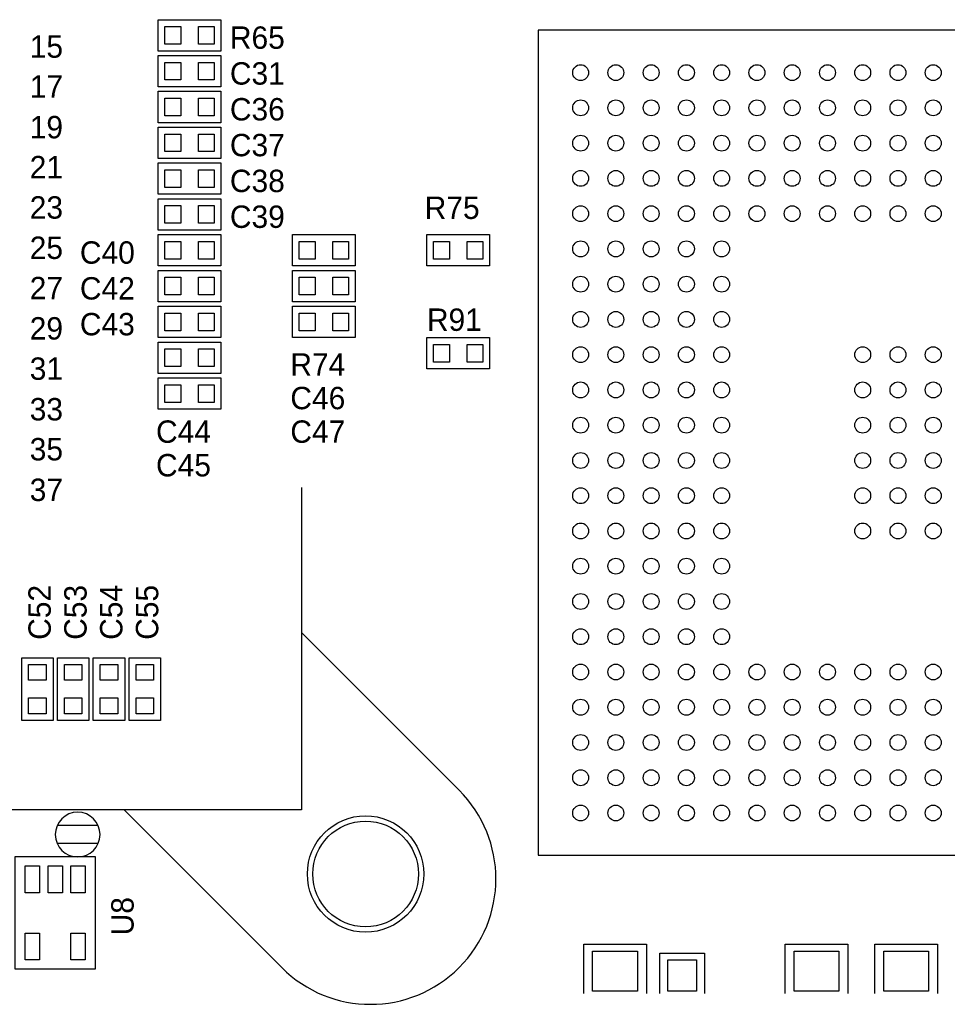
# Model space of a CAD drawing. Extents: x -13981 to 19531, y -9981 to 12034.
# Tile 6 of 16: x -4394 to -1287, y 2661 to 5959. Entities that reach past the tile are written whole.
import ezdxf
from ezdxf.enums import TextEntityAlignment as Align

# ---------------------------------------------------------------- set-up
doc = ezdxf.new("R2010")
doc.units = 0
doc.header["$MEASUREMENT"] = 0
doc.layers.get('0').update_dxf_attribs({"color": 1, "linetype": 'CONTINUOUS'})
doc.layers.add('1', color=3, linetype='CONTINUOUS')

# ---------------------------------------------------------------- blocks, each defined once
blk = doc.blocks.new('FIGURE_CIRCLE')
blk.add_circle((0, 0), 0.5)
blk = doc.blocks.new('FIGURE_SQUARE')
blk.add_lwpolyline([(-0.5, -0.5), (-0.5, 0.5), (0.5, 0.5), (0.5, -0.5)], close=True)

msp = doc.modelspace()

# ---------------------------------------------------------------- linework, layer by layer
at = {"layer": '1'}
for points in [[(-3720, 5854.4998), (-3930, 5854.4998), (-3930, 5959.4998), (-3720, 5959.4998)], [(106.89, 5923.8898), (-2656.89, 5923.8898), (-2656.89, 3160.1098), (106.89, 3160.1098)], [(-3930, 5839.4998), (-3720, 5839.4998), (-3720, 5734.4998), (-3930, 5734.4998)], [(-3930, 5719.4998), (-3720, 5719.4998), (-3720, 5614.4998), (-3930, 5614.4998)], [(-3930, 5599.4998), (-3720, 5599.4998), (-3720, 5494.4998), (-3930, 5494.4998)], [(-3930, 5479.4998), (-3720, 5479.4998), (-3720, 5374.4998), (-3930, 5374.4998)], [(-3930, 5359.4998), (-3720, 5359.4998), (-3720, 5254.4998), (-3930, 5254.4998)], [(-3930, 5239.4998), (-3720, 5239.4998), (-3720, 5134.4998), (-3930, 5134.4998)], [(-3270, 5134.4998), (-3480, 5134.4998), (-3480, 5239.4998), (-3270, 5239.4998)], [(-3030, 5239.4998), (-2820, 5239.4998), (-2820, 5134.4998), (-3030, 5134.4998)], [(-3930, 5119.4998), (-3720, 5119.4998), (-3720, 5014.4998), (-3930, 5014.4998)], [(-3270, 5014.4998), (-3480, 5014.4998), (-3480, 5119.4998), (-3270, 5119.4998)], [(-3930, 4999.4998), (-3720, 4999.4998), (-3720, 4894.4998), (-3930, 4894.4998)], [(-3270, 4894.4998), (-3480, 4894.4998), (-3480, 4999.4998), (-3270, 4999.4998)], [(-2820, 4789.4998), (-3030, 4789.4998), (-3030, 4894.4998), (-2820, 4894.4998)], [(-3720, 4774.4998), (-3930, 4774.4998), (-3930, 4879.4998), (-3720, 4879.4998)], [(-3720, 4654.4998), (-3930, 4654.4998), (-3930, 4759.4998), (-3720, 4759.4998)], [(-4282.5, 3821.9998), (-4282.5, 3611.9998), (-4387.5, 3611.9998), (-4387.5, 3821.9998)], [(-4162.5, 3821.9998), (-4162.5, 3611.9998), (-4267.5, 3611.9998), (-4267.5, 3821.9998)], [(-4042.5, 3821.9998), (-4042.5, 3611.9998), (-4147.5, 3611.9998), (-4147.5, 3821.9998)], [(-3922.5, 3821.9998), (-3922.5, 3611.9998), (-4027.5, 3611.9998), (-4027.5, 3821.9998)], [(-4140, 3154.4998), (-4410, 3154.4998), (-4410, 2779.4998), (-4140, 2779.4998)]]:
    msp.add_lwpolyline(points, close=True, dxfattribs=at)
for points in [[(-3450, 4391.9998), (-3450, 3311.9998), (-6120, 3311.9998)], [(-2922.132, 3378.1018), (-3450.339, 3906.3088)], [(-3516.102, 2784.1318), (-4044.309, 3312.3388)], [(-4268.2023, 3260.6998), (-4131.7977, 3260.6998)], [(-4269.2499, 3200.6998), (-4130.7501, 3200.6998)], [(-2505, 2696.9998), (-2505, 2861.9998), (-2295, 2861.9998)], [(-2295, 2861.9998), (-2295, 2696.9998)], [(-1830, 2696.9998), (-1830, 2861.9998), (-1620, 2861.9998)], [(-1620, 2861.9998), (-1620, 2696.9998)], [(-1530, 2696.9998), (-1530, 2861.9998), (-1320, 2861.9998)], [(-1320, 2861.9998), (-1320, 2696.9998)], [(-2250, 2696.9998), (-2250, 2831.9998), (-2100, 2831.9998), (-2100, 2696.9998)]]:
    msp.add_lwpolyline(points, dxfattribs=at)
for points in [[(-3516.228, 2784.0027, 0.999999), (-2922.0029, 3378.2278)], [(-3516.228, 2784.003, 0.0005), (-3515.634, 2783.409)]]:
    msp.add_lwpolyline(points, format="xyb", dxfattribs=at)
msp.add_lwpolyline([(-4125, 3229.4998, 1), (-4275, 3229.4998, 1)], format="xyb", close=True, dxfattribs=at)

# ---------------------------------------------------------------- block references
for name, p, xscale, yscale in [('FIGURE_SQUARE', (-3881.1, 5906.9998), 53.16, 59.07), ('FIGURE_SQUARE', (-3768.9, 5906.9998), 53.16, 59.07), ('FIGURE_SQUARE', (-3881.1, 5786.9998), 53.16, 59.07), ('FIGURE_SQUARE', (-3768.9, 5786.9998), 53.16, 59.07), ('FIGURE_CIRCLE', (-2515.17, 5782.1698), 53.16, 53.16), ('FIGURE_CIRCLE', (-2397.06, 5782.1698), 53.16, 53.16), ('FIGURE_CIRCLE', (-2278.95, 5782.1698), 53.16, 53.16), ('FIGURE_CIRCLE', (-2160.84, 5782.1698), 53.16, 53.16), ('FIGURE_CIRCLE', (-2042.73, 5782.1698), 53.16, 53.16), ('FIGURE_CIRCLE', (-1924.62, 5782.1698), 53.16, 53.16), ('FIGURE_CIRCLE', (-1806.51, 5782.1698), 53.16, 53.16), ('FIGURE_CIRCLE', (-1688.4, 5782.1698), 53.16, 53.16), ('FIGURE_CIRCLE', (-1570.29, 5782.1698), 53.16, 53.16), ('FIGURE_CIRCLE', (-1452.18, 5782.1698), 53.16, 53.16), ('FIGURE_CIRCLE', (-1334.07, 5782.1698), 53.16, 53.16), ('FIGURE_SQUARE', (-3881.1, 5666.9998), 53.16, 59.07), ('FIGURE_SQUARE', (-3768.9, 5666.9998), 53.16, 59.07), ('FIGURE_CIRCLE', (-2515.17, 5664.0598), 53.16, 53.16), ('FIGURE_CIRCLE', (-2397.06, 5664.0598), 53.16, 53.16), ('FIGURE_CIRCLE', (-2278.95, 5664.0598), 53.16, 53.16), ('FIGURE_CIRCLE', (-2160.84, 5664.0598), 53.16, 53.16), ('FIGURE_CIRCLE', (-2042.73, 5664.0598), 53.16, 53.16), ('FIGURE_CIRCLE', (-1924.62, 5664.0598), 53.16, 53.16), ('FIGURE_CIRCLE', (-1806.51, 5664.0598), 53.16, 53.16), ('FIGURE_CIRCLE', (-1688.4, 5664.0598), 53.16, 53.16), ('FIGURE_CIRCLE', (-1570.29, 5664.0598), 53.16, 53.16), ('FIGURE_CIRCLE', (-1452.18, 5664.0598), 53.16, 53.16), ('FIGURE_CIRCLE', (-1334.07, 5664.0598), 53.16, 53.16), ('FIGURE_SQUARE', (-3881.1, 5546.9998), 53.16, 59.07), ('FIGURE_SQUARE', (-3768.9, 5546.9998), 53.16, 59.07), ('FIGURE_CIRCLE', (-2515.17, 5545.9498), 53.16, 53.16), ('FIGURE_CIRCLE', (-2397.06, 5545.9498), 53.16, 53.16), ('FIGURE_CIRCLE', (-2278.95, 5545.9498), 53.16, 53.16), ('FIGURE_CIRCLE', (-2160.84, 5545.9498), 53.16, 53.16), ('FIGURE_CIRCLE', (-2042.73, 5545.9498), 53.16, 53.16), ('FIGURE_CIRCLE', (-1924.62, 5545.9498), 53.16, 53.16), ('FIGURE_CIRCLE', (-1806.51, 5545.9498), 53.16, 53.16), ('FIGURE_CIRCLE', (-1688.4, 5545.9498), 53.16, 53.16), ('FIGURE_CIRCLE', (-1570.29, 5545.9498), 53.16, 53.16), ('FIGURE_CIRCLE', (-1452.18, 5545.9498), 53.16, 53.16), ('FIGURE_CIRCLE', (-1334.07, 5545.9498), 53.16, 53.16), ('FIGURE_SQUARE', (-3881.1, 5426.9998), 53.16, 59.07), ('FIGURE_SQUARE', (-3768.9, 5426.9998), 53.16, 59.07), ('FIGURE_CIRCLE', (-2515.17, 5427.8398), 53.16, 53.16), ('FIGURE_CIRCLE', (-2397.06, 5427.8398), 53.16, 53.16), ('FIGURE_CIRCLE', (-2278.95, 5427.8398), 53.16, 53.16), ('FIGURE_CIRCLE', (-2160.84, 5427.8398), 53.16, 53.16), ('FIGURE_CIRCLE', (-2042.73, 5427.8398), 53.16, 53.16), ('FIGURE_CIRCLE', (-1924.62, 5427.8398), 53.16, 53.16), ('FIGURE_CIRCLE', (-1806.51, 5427.8398), 53.16, 53.16), ('FIGURE_CIRCLE', (-1688.4, 5427.8398), 53.16, 53.16), ('FIGURE_CIRCLE', (-1570.29, 5427.8398), 53.16, 53.16), ('FIGURE_CIRCLE', (-1452.18, 5427.8398), 53.16, 53.16), ('FIGURE_CIRCLE', (-1334.07, 5427.8398), 53.16, 53.16), ('FIGURE_SQUARE', (-3881.1, 5306.9998), 53.16, 59.07), ('FIGURE_SQUARE', (-3768.9, 5306.9998), 53.16, 59.07), ('FIGURE_CIRCLE', (-2515.17, 5309.7298), 53.16, 53.16), ('FIGURE_CIRCLE', (-2397.06, 5309.7298), 53.16, 53.16), ('FIGURE_CIRCLE', (-2278.95, 5309.7298), 53.16, 53.16), ('FIGURE_CIRCLE', (-2160.84, 5309.7298), 53.16, 53.16), ('FIGURE_CIRCLE', (-2042.73, 5309.7298), 53.16, 53.16), ('FIGURE_CIRCLE', (-1924.62, 5309.7298), 53.16, 53.16), ('FIGURE_CIRCLE', (-1806.51, 5309.7298), 53.16, 53.16), ('FIGURE_CIRCLE', (-1688.4, 5309.7298), 53.16, 53.16), ('FIGURE_CIRCLE', (-1570.29, 5309.7298), 53.16, 53.16), ('FIGURE_CIRCLE', (-1452.18, 5309.7298), 53.16, 53.16), ('FIGURE_CIRCLE', (-1334.07, 5309.7298), 53.16, 53.16), ('FIGURE_SQUARE', (-3881.1, 5186.9998), 53.16, 59.07), ('FIGURE_SQUARE', (-3768.9, 5186.9998), 53.16, 59.07), ('FIGURE_SQUARE', (-3431.1, 5186.9998), 53.16, 59.07), ('FIGURE_SQUARE', (-3318.9, 5186.9998), 53.16, 59.07), ('FIGURE_SQUARE', (-2981.1, 5186.9998), 53.16, 59.07), ('FIGURE_SQUARE', (-2868.9, 5186.9998), 53.16, 59.07), ('FIGURE_CIRCLE', (-2515.17, 5191.6198), 53.16, 53.16), ('FIGURE_CIRCLE', (-2397.06, 5191.6198), 53.16, 53.16), ('FIGURE_CIRCLE', (-2278.95, 5191.6198), 53.16, 53.16), ('FIGURE_CIRCLE', (-2160.84, 5191.6198), 53.16, 53.16), ('FIGURE_CIRCLE', (-2042.73, 5191.6198), 53.16, 53.16), ('FIGURE_SQUARE', (-3881.1, 5066.9998), 53.16, 59.07), ('FIGURE_SQUARE', (-3768.9, 5066.9998), 53.16, 59.07), ('FIGURE_SQUARE', (-3431.1, 5066.9998), 53.16, 59.07), ('FIGURE_SQUARE', (-3318.9, 5066.9998), 53.16, 59.07), ('FIGURE_CIRCLE', (-2515.17, 5073.5098), 53.16, 53.16), ('FIGURE_CIRCLE', (-2397.06, 5073.5098), 53.16, 53.16), ('FIGURE_CIRCLE', (-2278.95, 5073.5098), 53.16, 53.16), ('FIGURE_CIRCLE', (-2160.84, 5073.5098), 53.16, 53.16), ('FIGURE_CIRCLE', (-2042.73, 5073.5098), 53.16, 53.16), ('FIGURE_CIRCLE', (-2515.17, 4955.3998), 53.16, 53.16), ('FIGURE_CIRCLE', (-2397.06, 4955.3998), 53.16, 53.16), ('FIGURE_CIRCLE', (-2278.95, 4955.3998), 53.16, 53.16), ('FIGURE_CIRCLE', (-2160.84, 4955.3998), 53.16, 53.16), ('FIGURE_CIRCLE', (-2042.73, 4955.3998), 53.16, 53.16), ('FIGURE_SQUARE', (-3881.1, 4946.9998), 53.16, 59.07), ('FIGURE_SQUARE', (-3768.9, 4946.9998), 53.16, 59.07), ('FIGURE_SQUARE', (-3431.1, 4946.9998), 53.16, 59.07), ('FIGURE_SQUARE', (-3318.9, 4946.9998), 53.16, 59.07), ('FIGURE_SQUARE', (-3881.1, 4826.9998), 53.16, 59.07), ('FIGURE_SQUARE', (-3768.9, 4826.9998), 53.16, 59.07), ('FIGURE_SQUARE', (-2981.1, 4841.9998), 53.16, 59.07), ('FIGURE_SQUARE', (-2868.9, 4841.9998), 53.16, 59.07), ('FIGURE_CIRCLE', (-2515.17, 4837.2898), 53.16, 53.16), ('FIGURE_CIRCLE', (-2397.06, 4837.2898), 53.16, 53.16), ('FIGURE_CIRCLE', (-2278.95, 4837.2898), 53.16, 53.16), ('FIGURE_CIRCLE', (-2160.84, 4837.2898), 53.16, 53.16), ('FIGURE_CIRCLE', (-2042.73, 4837.2898), 53.16, 53.16), ('FIGURE_CIRCLE', (-1570.29, 4837.2898), 53.16, 53.16), ('FIGURE_CIRCLE', (-1452.18, 4837.2898), 53.16, 53.16), ('FIGURE_CIRCLE', (-1334.07, 4837.2898), 53.16, 53.16), ('FIGURE_SQUARE', (-3881.1, 4706.9998), 53.16, 59.07), ('FIGURE_SQUARE', (-3768.9, 4706.9998), 53.16, 59.07), ('FIGURE_CIRCLE', (-2515.17, 4719.1798), 53.16, 53.16), ('FIGURE_CIRCLE', (-2397.06, 4719.1798), 53.16, 53.16), ('FIGURE_CIRCLE', (-2278.95, 4719.1798), 53.16, 53.16), ('FIGURE_CIRCLE', (-2160.84, 4719.1798), 53.16, 53.16), ('FIGURE_CIRCLE', (-2042.73, 4719.1798), 53.16, 53.16), ('FIGURE_CIRCLE', (-1570.29, 4719.1798), 53.16, 53.16), ('FIGURE_CIRCLE', (-1452.18, 4719.1798), 53.16, 53.16), ('FIGURE_CIRCLE', (-1334.07, 4719.1798), 53.16, 53.16), ('FIGURE_CIRCLE', (-2515.17, 4601.0698), 53.16, 53.16), ('FIGURE_CIRCLE', (-2397.06, 4601.0698), 53.16, 53.16), ('FIGURE_CIRCLE', (-2278.95, 4601.0698), 53.16, 53.16), ('FIGURE_CIRCLE', (-2160.84, 4601.0698), 53.16, 53.16), ('FIGURE_CIRCLE', (-2042.73, 4601.0698), 53.16, 53.16), ('FIGURE_CIRCLE', (-1570.29, 4601.0698), 53.16, 53.16), ('FIGURE_CIRCLE', (-1452.18, 4601.0698), 53.16, 53.16), ('FIGURE_CIRCLE', (-1334.07, 4601.0698), 53.16, 53.16), ('FIGURE_CIRCLE', (-2515.17, 4482.9298), 53.16, 53.16), ('FIGURE_CIRCLE', (-2397.06, 4482.9298), 53.16, 53.16), ('FIGURE_CIRCLE', (-2278.95, 4482.9298), 53.16, 53.16), ('FIGURE_CIRCLE', (-2160.84, 4482.9298), 53.16, 53.16), ('FIGURE_CIRCLE', (-2042.73, 4482.9298), 53.16, 53.16), ('FIGURE_CIRCLE', (-1570.29, 4482.9298), 53.16, 53.16), ('FIGURE_CIRCLE', (-1452.18, 4482.9298), 53.16, 53.16), ('FIGURE_CIRCLE', (-1334.07, 4482.9298), 53.16, 53.16), ('FIGURE_CIRCLE', (-2515.17, 4364.8198), 53.16, 53.16), ('FIGURE_CIRCLE', (-2397.06, 4364.8198), 53.16, 53.16), ('FIGURE_CIRCLE', (-2278.95, 4364.8198), 53.16, 53.16), ('FIGURE_CIRCLE', (-2160.84, 4364.8198), 53.16, 53.16), ('FIGURE_CIRCLE', (-2042.73, 4364.8198), 53.16, 53.16), ('FIGURE_CIRCLE', (-1570.29, 4364.8198), 53.16, 53.16), ('FIGURE_CIRCLE', (-1452.18, 4364.8198), 53.16, 53.16), ('FIGURE_CIRCLE', (-1334.07, 4364.8198), 53.16, 53.16), ('FIGURE_CIRCLE', (-2515.17, 4246.7098), 53.16, 53.16), ('FIGURE_CIRCLE', (-2397.06, 4246.7098), 53.16, 53.16), ('FIGURE_CIRCLE', (-2278.95, 4246.7098), 53.16, 53.16), ('FIGURE_CIRCLE', (-2160.84, 4246.7098), 53.16, 53.16), ('FIGURE_CIRCLE', (-2042.73, 4246.7098), 53.16, 53.16), ('FIGURE_CIRCLE', (-1570.29, 4246.7098), 53.16, 53.16), ('FIGURE_CIRCLE', (-1452.18, 4246.7098), 53.16, 53.16), ('FIGURE_CIRCLE', (-1334.07, 4246.7098), 53.16, 53.16), ('FIGURE_CIRCLE', (-2515.17, 4128.5998), 53.16, 53.16), ('FIGURE_CIRCLE', (-2397.06, 4128.5998), 53.16, 53.16), ('FIGURE_CIRCLE', (-2278.95, 4128.5998), 53.16, 53.16), ('FIGURE_CIRCLE', (-2160.84, 4128.5998), 53.16, 53.16), ('FIGURE_CIRCLE', (-2042.73, 4128.5998), 53.16, 53.16), ('FIGURE_CIRCLE', (-2515.17, 4010.4898), 53.16, 53.16), ('FIGURE_CIRCLE', (-2397.06, 4010.4898), 53.16, 53.16), ('FIGURE_CIRCLE', (-2278.95, 4010.4898), 53.16, 53.16), ('FIGURE_CIRCLE', (-2160.84, 4010.4898), 53.16, 53.16), ('FIGURE_CIRCLE', (-2042.73, 4010.4898), 53.16, 53.16), ('FIGURE_CIRCLE', (-2515.17, 3892.3798), 53.16, 53.16), ('FIGURE_CIRCLE', (-2397.06, 3892.3798), 53.16, 53.16), ('FIGURE_CIRCLE', (-2278.95, 3892.3798), 53.16, 53.16), ('FIGURE_CIRCLE', (-2160.84, 3892.3798), 53.16, 53.16), ('FIGURE_CIRCLE', (-2042.73, 3892.3798), 53.16, 53.16), ('FIGURE_SQUARE', (-4335, 3773.0998), 59.07, 53.16), ('FIGURE_SQUARE', (-4215, 3773.0998), 59.07, 53.16), ('FIGURE_SQUARE', (-4095, 3773.0998), 59.07, 53.16), ('FIGURE_SQUARE', (-3975, 3773.0998), 59.07, 53.16), ('FIGURE_CIRCLE', (-2515.17, 3774.2698), 53.16, 53.16), ('FIGURE_CIRCLE', (-2397.06, 3774.2698), 53.16, 53.16), ('FIGURE_CIRCLE', (-2278.95, 3774.2698), 53.16, 53.16), ('FIGURE_CIRCLE', (-2160.84, 3774.2698), 53.16, 53.16), ('FIGURE_CIRCLE', (-2042.73, 3774.2698), 53.16, 53.16), ('FIGURE_CIRCLE', (-1924.62, 3774.2698), 53.16, 53.16), ('FIGURE_CIRCLE', (-1806.51, 3774.2698), 53.16, 53.16), ('FIGURE_CIRCLE', (-1688.4, 3774.2698), 53.16, 53.16), ('FIGURE_CIRCLE', (-1570.29, 3774.2698), 53.16, 53.16), ('FIGURE_CIRCLE', (-1452.18, 3774.2698), 53.16, 53.16), ('FIGURE_CIRCLE', (-1334.07, 3774.2698), 53.16, 53.16), ('FIGURE_SQUARE', (-4335, 3660.8998), 59.07, 53.16), ('FIGURE_SQUARE', (-4215, 3660.8998), 59.07, 53.16), ('FIGURE_SQUARE', (-4095, 3660.8998), 59.07, 53.16), ('FIGURE_SQUARE', (-3975, 3660.8998), 59.07, 53.16), ('FIGURE_CIRCLE', (-2515.17, 3656.1598), 53.16, 53.16), ('FIGURE_CIRCLE', (-2397.06, 3656.1598), 53.16, 53.16), ('FIGURE_CIRCLE', (-2278.95, 3656.1598), 53.16, 53.16), ('FIGURE_CIRCLE', (-2160.84, 3656.1598), 53.16, 53.16), ('FIGURE_CIRCLE', (-2042.73, 3656.1598), 53.16, 53.16), ('FIGURE_CIRCLE', (-1924.62, 3656.1598), 53.16, 53.16), ('FIGURE_CIRCLE', (-1806.51, 3656.1598), 53.16, 53.16), ('FIGURE_CIRCLE', (-1688.4, 3656.1598), 53.16, 53.16), ('FIGURE_CIRCLE', (-1570.29, 3656.1598), 53.16, 53.16), ('FIGURE_CIRCLE', (-1452.18, 3656.1598), 53.16, 53.16), ('FIGURE_CIRCLE', (-1334.07, 3656.1598), 53.16, 53.16), ('FIGURE_CIRCLE', (-2515.17, 3538.0498), 53.16, 53.16), ('FIGURE_CIRCLE', (-2397.06, 3538.0498), 53.16, 53.16), ('FIGURE_CIRCLE', (-2278.95, 3538.0498), 53.16, 53.16), ('FIGURE_CIRCLE', (-2160.84, 3538.0498), 53.16, 53.16), ('FIGURE_CIRCLE', (-2042.73, 3538.0498), 53.16, 53.16), ('FIGURE_CIRCLE', (-1924.62, 3538.0498), 53.16, 53.16), ('FIGURE_CIRCLE', (-1806.51, 3538.0498), 53.16, 53.16), ('FIGURE_CIRCLE', (-1688.4, 3538.0498), 53.16, 53.16), ('FIGURE_CIRCLE', (-1570.29, 3538.0498), 53.16, 53.16), ('FIGURE_CIRCLE', (-1452.18, 3538.0498), 53.16, 53.16), ('FIGURE_CIRCLE', (-1334.07, 3538.0498), 53.16, 53.16), ('FIGURE_CIRCLE', (-2515.17, 3419.9398), 53.16, 53.16), ('FIGURE_CIRCLE', (-2397.06, 3419.9398), 53.16, 53.16), ('FIGURE_CIRCLE', (-2278.95, 3419.9398), 53.16, 53.16), ('FIGURE_CIRCLE', (-2160.84, 3419.9398), 53.16, 53.16), ('FIGURE_CIRCLE', (-2042.73, 3419.9398), 53.16, 53.16), ('FIGURE_CIRCLE', (-1924.62, 3419.9398), 53.16, 53.16), ('FIGURE_CIRCLE', (-1806.51, 3419.9398), 53.16, 53.16), ('FIGURE_CIRCLE', (-1688.4, 3419.9398), 53.16, 53.16), ('FIGURE_CIRCLE', (-1570.29, 3419.9398), 53.16, 53.16), ('FIGURE_CIRCLE', (-1452.18, 3419.9398), 53.16, 53.16), ('FIGURE_CIRCLE', (-1334.07, 3419.9398), 53.16, 53.16), ('FIGURE_CIRCLE', (-2515.17, 3301.8298), 53.16, 53.16), ('FIGURE_CIRCLE', (-2397.06, 3301.8298), 53.16, 53.16), ('FIGURE_CIRCLE', (-2278.95, 3301.8298), 53.16, 53.16), ('FIGURE_CIRCLE', (-2160.84, 3301.8298), 53.16, 53.16), ('FIGURE_CIRCLE', (-2042.73, 3301.8298), 53.16, 53.16), ('FIGURE_CIRCLE', (-1924.62, 3301.8298), 53.16, 53.16), ('FIGURE_CIRCLE', (-1806.51, 3301.8298), 53.16, 53.16), ('FIGURE_CIRCLE', (-1688.4, 3301.8298), 53.16, 53.16), ('FIGURE_CIRCLE', (-1570.29, 3301.8298), 53.16, 53.16), ('FIGURE_CIRCLE', (-1452.18, 3301.8298), 53.16, 53.16), ('FIGURE_CIRCLE', (-1334.07, 3301.8298), 53.16, 53.16), ('FIGURE_CIRCLE', (-3235.5, 3097.4998), 390, 390), ('FIGURE_CIRCLE', (-3235.5, 3097.4998), 354, 354), ('FIGURE_SQUARE', (-4351.5, 3079.4998), 48, 90), ('FIGURE_SQUARE', (-4275, 3079.4998), 48, 90), ('FIGURE_SQUARE', (-4198.5, 3079.4998), 48, 90), ('FIGURE_SQUARE', (-4351.5, 2854.4998), 48, 90), ('FIGURE_SQUARE', (-4198.5, 2854.4998), 48, 90), ('FIGURE_SQUARE', (-2400, 2771.9998), 150, 135), ('FIGURE_SQUARE', (-1725, 2771.9998), 150, 135), ('FIGURE_SQUARE', (-1425, 2771.9998), 150, 135), ('FIGURE_SQUARE', (-2175, 2756.9998), 96, 105)]:
    msp.add_blockref(name, p, dxfattribs=dict(at, xscale=xscale, yscale=yscale))

# ---------------------------------------------------------------- texts
for s, p in [('R65', (-3690, 5861.9998)), ('C31', (-3690, 5741.9998)), ('C36', (-3690, 5621.9998)), ('C37', (-3690, 5501.9998)), ('C38', (-3690, 5381.9998)), ('R75', (-3037.5, 5291.9998)), ('C39', (-3690, 5261.9998)), ('C40', (-4192.5, 5141.9998)), ('C42', (-4192.5, 5021.9998)), ('R91', (-3030, 4916.9998)), ('C43', (-4192.5, 4901.9998)), ('R74', (-3487.5, 4766.9998)), ('C46', (-3487.5, 4654.4998)), ('C44', (-3937.5, 4541.9998)), ('C47', (-3487.5, 4541.9998)), ('C45', (-3937.5, 4429.4998))]:
    msp.add_text(s, height=75, dxfattribs=at).set_placement(p)
for s, p in [('15', (-4304.79, 5831.9998)), ('17', (-4304.79, 5698.0198)), ('19', (-4304.79, 5561.9998)), ('21', (-4304.79, 5427.9898)), ('23', (-4304.79, 5292.9898)), ('25', (-4304.79, 5157.9898)), ('27', (-4304.79, 5022.9898)), ('29', (-4304.79, 4887.9898)), ('31', (-4304.79, 4752.9898)), ('33', (-4304.79, 4616.9998)), ('35', (-4304.79, 4483.0198)), ('37', (-4304.79, 4346.9998))]:
    msp.add_text(s, height=75, dxfattribs=at).set_placement(p, align=Align.CENTER)
for s, p in [('C54', (-4050, 3881.9998)), ('C52', (-4290, 3881.9998)), ('C53', (-4170, 3881.9998)), ('C55', (-3930, 3881.9998)), ('U8', (-4012.5, 2891.9998))]:
    msp.add_text(s, height=75, rotation=90, dxfattribs=at).set_placement(p)

doc.saveas('drawing.dxf')
